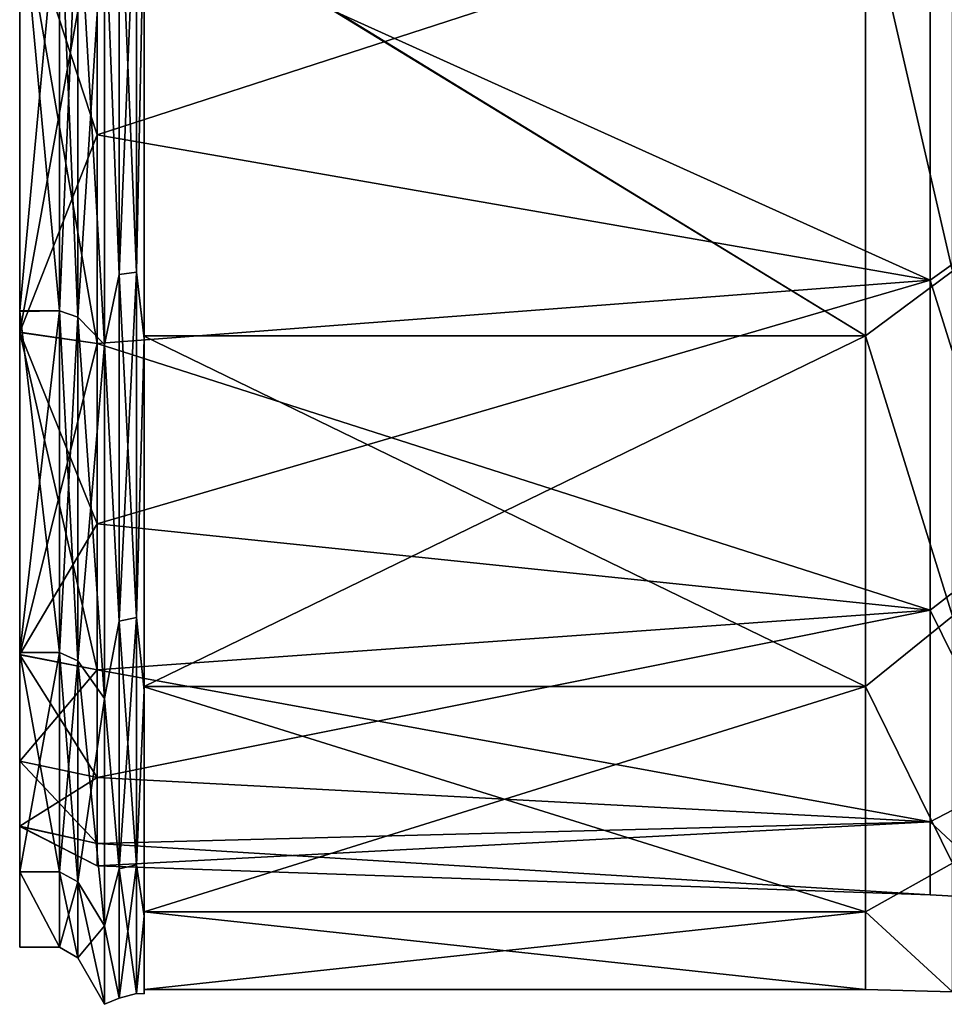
# Model space of a CAD drawing. Extents: x -65 to 0, y -51 to 51.
# Tile 1 of 16: x -65 to -43, y -38 to -15. Entities that reach past the tile are written whole.
import ezdxf

# ---------------------------------------------------------------- set-up
doc = ezdxf.new("R2010")
doc.units = 0
doc.header["$LTSCALE"] = 65.185185
for name, color, linetype in [('10', 7, 'CONTINUOUS'), ('12', 7, 'CONTINUOUS'), ('14', 7, 'CONTINUOUS'), ('15', 7, 'CONTINUOUS'), ('18', 7, 'CONTINUOUS'), ('19', 7, 'CONTINUOUS'), ('20', 7, 'CONTINUOUS'), ('21', 7, 'CONTINUOUS'), ('24', 7, 'CONTINUOUS'), ('25', 7, 'CONTINUOUS'), ('9', 7, 'CONTINUOUS')]:
    doc.layers.add(name, color=color, linetype=linetype)

msp = doc.modelspace()

# ---------------------------------------------------------------- linework, layer by layer
at = {"layer": '10', "linetype": 'CONTINUOUS'}
for points in [[(-45.004, -11.588, -35.665), (-45.004, -22.042, -30.338), (-62.059, -11.612, -35.657), (-45.004, -11.588, -35.665)], [(-45.004, -22.042, 30.338), (-45.004, -11.588, 35.665), (-62.059, -11.593, 35.663), (-45.004, -22.042, 30.338)], [(-62.059, -22.042, 30.338), (-45.004, -22.042, 30.338), (-62.059, -11.593, 35.663), (-62.059, -22.042, 30.338)], [(-62.059, -11.612, -35.657), (-45.004, -22.042, -30.338), (-62.059, -22.054, -30.329), (-62.059, -11.612, -35.657)], [(-45.004, -22.042, -30.338), (-45.004, -30.338, -22.042), (-62.059, -22.054, -30.329), (-45.004, -22.042, -30.338)], [(-45.004, -30.338, 22.042), (-45.004, -22.042, 30.338), (-62.059, -30.336, 22.045), (-45.004, -30.338, 22.042)], [(-62.059, -30.336, 22.045), (-45.004, -22.042, 30.338), (-62.059, -22.042, 30.338), (-62.059, -30.336, 22.045)], [(-62.059, -22.054, -30.329), (-45.004, -30.338, -22.042), (-62.059, -30.345, -22.032), (-62.059, -22.054, -30.329)], [(-62.059, -35.665, 11.585), (-45.004, -30.338, 22.042), (-62.059, -30.336, 22.045), (-62.059, -35.665, 11.585)], [(-45.004, -30.338, -22.042), (-45.004, -35.665, -11.588), (-62.059, -30.345, -22.032), (-45.004, -30.338, -22.042)], [(-45.004, -35.665, 11.588), (-45.004, -30.338, 22.042), (-62.059, -35.665, 11.585), (-45.004, -35.665, 11.588)], [(-62.059, -30.345, -22.032), (-45.004, -35.665, -11.588), (-62.059, -35.664, -11.59), (-62.059, -30.345, -22.032)], [(-62.059, -35.664, -11.59), (-45.004, -35.665, -11.588), (-62.059, -37.5, -0.011), (-62.059, -35.664, -11.59)], [(-45.004, -35.665, -11.588), (-45.004, -37.5), (-62.059, -37.5, -0.011), (-45.004, -35.665, -11.588)], [(-45.004, -37.5), (-45.004, -35.665, 11.588), (-62.059, -35.665, 11.585), (-45.004, -37.5)], [(-62.059, -37.5, -0.011), (-45.004, -37.5), (-62.059, -35.665, 11.585), (-62.059, -37.5, -0.011)]]:
    msp.add_3dface(points, dxfattribs=at)
at = {"layer": '12', "linetype": 'CONTINUOUS'}
for points in [[(-62.059, -22.042, 30.338), (-62.059, -11.593, 35.663), (-62.059, -22.113, 30.41), (-62.059, -22.042, 30.338)], [(-62.059, -22.113, 30.41), (-62.059, -11.593, 35.663), (-62.059, -11.639, 35.753), (-62.059, -22.113, 30.41)], [(-62.059, -11.612, -35.657), (-62.059, -22.054, -30.329), (-62.059, -22.101, -30.419), (-62.059, -11.612, -35.657)], [(-62.059, -11.62, -35.759), (-62.059, -11.612, -35.657), (-62.059, -22.101, -30.419), (-62.059, -11.62, -35.759)], [(-62.059, -30.336, 22.045), (-62.059, -22.042, 30.338), (-62.059, -30.43, 22.086), (-62.059, -30.336, 22.045)], [(-62.059, -30.43, 22.086), (-62.059, -22.042, 30.338), (-62.059, -22.113, 30.41), (-62.059, -30.43, 22.086)], [(-62.059, -22.054, -30.329), (-62.059, -30.345, -22.032), (-62.059, -30.421, -22.098), (-62.059, -22.054, -30.329)], [(-62.059, -22.101, -30.419), (-62.059, -22.054, -30.329), (-62.059, -30.421, -22.098), (-62.059, -22.101, -30.419)], [(-62.059, -35.665, 11.585), (-62.059, -30.336, 22.045), (-62.059, -35.761, 11.616), (-62.059, -35.665, 11.585)], [(-62.059, -35.761, 11.616), (-62.059, -30.336, 22.045), (-62.059, -30.43, 22.086), (-62.059, -35.761, 11.616)], [(-62.059, -30.345, -22.032), (-62.059, -35.664, -11.59), (-62.059, -35.762, -11.611), (-62.059, -30.345, -22.032)], [(-62.059, -30.421, -22.098), (-62.059, -30.345, -22.032), (-62.059, -35.762, -11.611), (-62.059, -30.421, -22.098)], [(-62.059, -35.664, -11.59), (-62.059, -37.5, -0.011), (-62.059, -35.762, -11.611), (-62.059, -35.664, -11.59)], [(-62.059, -37.5, -0.011), (-62.059, -35.665, 11.585), (-62.059, -37.6, 0.011), (-62.059, -37.5, -0.011)], [(-62.059, -37.6, 0.011), (-62.059, -35.665, 11.585), (-62.059, -35.761, 11.616), (-62.059, -37.6, 0.011)], [(-62.059, -35.762, -11.611), (-62.059, -37.5, -0.011), (-62.059, -37.6, 0.011), (-62.059, -35.762, -11.611)]]:
    msp.add_3dface(points, dxfattribs=at)
at = {"layer": '14', "linetype": 'CONTINUOUS'}
for points in [[(-62.238, -20.535, -31.953), (-62.646, -10.732, -36.549), (-62.238, -10.701, -36.444), (-62.238, -20.535, -31.953)], [(-62.646, -10.732, 36.549), (-62.646, -20.594, 32.045), (-62.238, -10.701, 36.444), (-62.646, -10.732, 36.549)], [(-62.238, -10.701, 36.444), (-62.646, -20.594, 32.045), (-62.238, -20.535, 31.953), (-62.238, -10.701, 36.444)], [(-62.059, -11.62, -35.759), (-62.238, -20.535, -31.953), (-62.238, -10.701, -36.444), (-62.059, -11.62, -35.759)], [(-62.059, -11.639, 35.753), (-62.238, -10.701, 36.444), (-62.238, -20.535, 31.953), (-62.059, -11.639, 35.753)], [(-62.646, -10.732, -36.549), (-62.646, -20.594, -32.045), (-62.992, -11.696, -35.997), (-62.646, -10.732, -36.549)], [(-62.646, -20.594, 32.045), (-62.646, -10.732, 36.549), (-62.992, -11.696, 35.997), (-62.646, -20.594, 32.045)], [(-62.646, -20.594, -32.045), (-62.646, -10.732, -36.549), (-62.238, -20.535, -31.953), (-62.646, -20.594, -32.045)], [(-62.059, -11.62, -35.759), (-62.059, -22.101, -30.419), (-62.238, -20.535, -31.953), (-62.059, -11.62, -35.759)], [(-62.059, -22.113, 30.41), (-62.059, -11.639, 35.753), (-62.238, -20.535, 31.953), (-62.059, -22.113, 30.41)], [(-62.992, -11.696, -35.997), (-62.646, -20.594, -32.045), (-62.992, -22.248, -30.621), (-62.992, -11.696, -35.997)], [(-62.992, -22.248, 30.621), (-62.646, -20.594, 32.045), (-62.992, -11.696, 35.997), (-62.992, -22.248, 30.621)], [(-62.646, -20.594, -32.045), (-62.646, -28.788, -24.945), (-62.992, -22.248, -30.621), (-62.646, -20.594, -32.045)], [(-62.646, -28.788, 24.945), (-62.646, -20.594, 32.045), (-62.992, -22.248, 30.621), (-62.646, -28.788, 24.945)], [(-62.238, -28.706, -24.874), (-62.646, -20.594, -32.045), (-62.238, -20.535, -31.953), (-62.238, -28.706, -24.874)], [(-62.646, -20.594, 32.045), (-62.646, -28.788, 24.945), (-62.238, -20.535, 31.953), (-62.646, -20.594, 32.045)], [(-62.238, -20.535, 31.953), (-62.646, -28.788, 24.945), (-62.238, -28.706, 24.874), (-62.238, -20.535, 31.953)], [(-62.646, -28.788, -24.945), (-62.646, -20.594, -32.045), (-62.238, -28.706, -24.874), (-62.646, -28.788, -24.945)], [(-62.059, -22.101, -30.419), (-62.238, -28.706, -24.874), (-62.238, -20.535, -31.953), (-62.059, -22.101, -30.419)], [(-62.059, -22.113, 30.41), (-62.238, -20.535, 31.953), (-62.238, -28.706, 24.874), (-62.059, -22.113, 30.41)], [(-62.059, -22.101, -30.419), (-62.059, -30.421, -22.098), (-62.238, -28.706, -24.874), (-62.059, -22.101, -30.419)], [(-62.059, -30.43, 22.086), (-62.059, -22.113, 30.41), (-62.238, -28.706, 24.874), (-62.059, -30.43, 22.086)], [(-62.992, -22.248, -30.621), (-62.646, -28.788, -24.945), (-62.992, -30.621, -22.248), (-62.992, -22.248, -30.621)], [(-62.992, -30.621, 22.248), (-62.646, -28.788, 24.945), (-62.992, -22.248, 30.621), (-62.992, -30.621, 22.248)], [(-62.646, -28.788, -24.945), (-62.646, -34.65, -15.824), (-62.992, -30.621, -22.248), (-62.646, -28.788, -24.945)], [(-62.646, -34.65, 15.824), (-62.646, -28.788, 24.945), (-62.992, -30.621, 22.248), (-62.646, -34.65, 15.824)], [(-62.238, -34.551, -15.779), (-62.646, -28.788, -24.945), (-62.238, -28.706, -24.874), (-62.238, -34.551, -15.779)], [(-62.646, -28.788, 24.945), (-62.646, -34.65, 15.824), (-62.238, -28.706, 24.874), (-62.646, -28.788, 24.945)], [(-62.238, -28.706, 24.874), (-62.646, -34.65, 15.824), (-62.238, -34.551, 15.779), (-62.238, -28.706, 24.874)], [(-62.646, -34.65, -15.824), (-62.646, -28.788, -24.945), (-62.238, -34.551, -15.779), (-62.646, -34.65, -15.824)], [(-62.059, -30.421, -22.098), (-62.238, -34.551, -15.779), (-62.238, -28.706, -24.874), (-62.059, -30.421, -22.098)], [(-62.059, -30.43, 22.086), (-62.238, -28.706, 24.874), (-62.238, -34.551, 15.779), (-62.059, -30.43, 22.086)], [(-62.059, -30.421, -22.098), (-62.059, -35.762, -11.611), (-62.238, -34.551, -15.779), (-62.059, -30.421, -22.098)], [(-62.059, -35.761, 11.616), (-62.059, -30.43, 22.086), (-62.238, -34.551, 15.779), (-62.059, -35.761, 11.616)], [(-62.992, -30.621, -22.248), (-62.646, -34.65, -15.824), (-62.992, -35.997, -11.696), (-62.992, -30.621, -22.248)], [(-62.992, -35.997, 11.696), (-62.646, -34.65, 15.824), (-62.992, -30.621, 22.248), (-62.992, -35.997, 11.696)], [(-62.646, -34.65, -15.824), (-62.646, -37.705, -5.421), (-62.992, -35.997, -11.696), (-62.646, -34.65, -15.824)], [(-62.646, -37.705, 5.421), (-62.646, -34.65, 15.824), (-62.992, -35.997, 11.696), (-62.646, -37.705, 5.421)], [(-62.238, -37.596, -5.406), (-62.646, -34.65, -15.824), (-62.238, -34.551, -15.779), (-62.238, -37.596, -5.406)], [(-62.646, -34.65, 15.824), (-62.646, -37.705, 5.421), (-62.238, -34.551, 15.779), (-62.646, -34.65, 15.824)], [(-62.238, -34.551, 15.779), (-62.646, -37.705, 5.421), (-62.238, -37.596, 5.406), (-62.238, -34.551, 15.779)], [(-62.646, -37.705, -5.421), (-62.646, -34.65, -15.824), (-62.238, -37.596, -5.406), (-62.646, -37.705, -5.421)], [(-62.059, -35.762, -11.611), (-62.238, -37.596, -5.406), (-62.238, -34.551, -15.779), (-62.059, -35.762, -11.611)], [(-62.059, -35.761, 11.616), (-62.238, -34.551, 15.779), (-62.238, -37.596, 5.406), (-62.059, -35.761, 11.616)], [(-62.059, -37.6, 0.011), (-62.059, -35.761, 11.616), (-62.238, -37.596, 5.406), (-62.059, -37.6, 0.011)], [(-62.059, -35.762, -11.611), (-62.059, -37.6, 0.011), (-62.238, -37.596, -5.406), (-62.059, -35.762, -11.611)], [(-62.992, -35.997, -11.696), (-62.646, -37.705, -5.421), (-62.992, -37.85), (-62.992, -35.997, -11.696)], [(-62.992, -37.85), (-62.646, -37.705, 5.421), (-62.992, -35.997, 11.696), (-62.992, -37.85)], [(-62.646, -37.705, -5.421), (-62.646, -37.705, 5.421), (-62.992, -37.85), (-62.646, -37.705, -5.421)], [(-62.646, -37.705, 5.421), (-62.646, -37.705, -5.421), (-62.238, -37.596, 5.406), (-62.646, -37.705, 5.421)], [(-62.238, -37.596, 5.406), (-62.646, -37.705, -5.421), (-62.238, -37.596, -5.406), (-62.238, -37.596, 5.406)], [(-62.059, -37.6, 0.011), (-62.238, -37.596, 5.406), (-62.238, -37.596, -5.406), (-62.059, -37.6, 0.011)]]:
    msp.add_3dface(points, dxfattribs=at)
at = {"layer": '15', "linetype": 'CONTINUOUS'}
for points in [[(-62.992, -11.696, -35.997), (-62.992, -22.248, -30.621), (-63.627, -11.356, -34.951), (-62.992, -11.696, -35.997)], [(-63.627, -11.356, -34.951), (-62.992, -22.248, -30.621), (-63.627, -21.601, -29.731), (-63.627, -11.356, -34.951)], [(-63.627, -21.601, 29.731), (-62.992, -11.696, 35.997), (-63.627, -11.356, 34.951), (-63.627, -21.601, 29.731)], [(-62.992, -22.248, 30.621), (-62.992, -11.696, 35.997), (-63.627, -21.601, 29.731), (-62.992, -22.248, 30.621)], [(-62.992, -22.248, -30.621), (-62.992, -30.621, -22.248), (-63.627, -21.601, -29.731), (-62.992, -22.248, -30.621)], [(-63.627, -21.601, -29.731), (-62.992, -30.621, -22.248), (-63.627, -29.731, -21.601), (-63.627, -21.601, -29.731)], [(-63.627, -29.731, 21.601), (-62.992, -22.248, 30.621), (-63.627, -21.601, 29.731), (-63.627, -29.731, 21.601)], [(-62.992, -30.621, 22.248), (-62.992, -22.248, 30.621), (-63.627, -29.731, 21.601), (-62.992, -30.621, 22.248)], [(-62.992, -30.621, -22.248), (-62.992, -35.997, -11.696), (-63.627, -29.731, -21.601), (-62.992, -30.621, -22.248)], [(-63.627, -29.731, -21.601), (-62.992, -35.997, -11.696), (-63.627, -34.951, -11.356), (-63.627, -29.731, -21.601)], [(-63.627, -34.951, 11.356), (-62.992, -30.621, 22.248), (-63.627, -29.731, 21.601), (-63.627, -34.951, 11.356)], [(-62.992, -35.997, 11.696), (-62.992, -30.621, 22.248), (-63.627, -34.951, 11.356), (-62.992, -35.997, 11.696)], [(-62.992, -35.997, -11.696), (-62.992, -37.85), (-63.627, -34.951, -11.356), (-62.992, -35.997, -11.696)], [(-63.627, -34.951, -11.356), (-62.992, -37.85), (-63.627, -36.75), (-63.627, -34.951, -11.356)], [(-63.627, -36.75), (-62.992, -35.997, 11.696), (-63.627, -34.951, 11.356), (-63.627, -36.75)], [(-62.992, -37.85), (-62.992, -35.997, 11.696), (-63.627, -36.75), (-62.992, -37.85)]]:
    msp.add_3dface(points, dxfattribs=at)
at = {"layer": '18', "linetype": 'CONTINUOUS'}
for points in [[(-63.627, -11.356, -34.951), (-63.627, -21.601, -29.731), (-64.06, -11.279, -34.714), (-63.627, -11.356, -34.951)], [(-64.06, -11.279, -34.714), (-63.627, -21.601, -29.731), (-64.06, -21.454, -29.529), (-64.06, -11.279, -34.714)], [(-64.06, -21.454, 29.529), (-63.627, -11.356, 34.951), (-64.06, -11.279, 34.714), (-64.06, -21.454, 29.529)], [(-63.627, -21.601, 29.731), (-63.627, -11.356, 34.951), (-64.06, -21.454, 29.529), (-63.627, -21.601, 29.731)], [(-63.627, -21.601, -29.731), (-63.627, -29.731, -21.601), (-64.06, -21.454, -29.529), (-63.627, -21.601, -29.731)], [(-64.06, -21.454, -29.529), (-63.627, -29.731, -21.601), (-64.06, -29.529, -21.454), (-64.06, -21.454, -29.529)], [(-64.06, -29.529, 21.454), (-63.627, -21.601, 29.731), (-64.06, -21.454, 29.529), (-64.06, -29.529, 21.454)], [(-63.627, -29.731, 21.601), (-63.627, -21.601, 29.731), (-64.06, -29.529, 21.454), (-63.627, -29.731, 21.601)], [(-63.627, -29.731, -21.601), (-63.627, -34.951, -11.356), (-64.06, -29.529, -21.454), (-63.627, -29.731, -21.601)], [(-64.06, -29.529, -21.454), (-63.627, -34.951, -11.356), (-64.06, -34.714, -11.279), (-64.06, -29.529, -21.454)], [(-64.06, -34.714, 11.279), (-63.627, -29.731, 21.601), (-64.06, -29.529, 21.454), (-64.06, -34.714, 11.279)], [(-63.627, -34.951, 11.356), (-63.627, -29.731, 21.601), (-64.06, -34.714, 11.279), (-63.627, -34.951, 11.356)], [(-63.627, -34.951, -11.356), (-63.627, -36.75), (-64.06, -34.714, -11.279), (-63.627, -34.951, -11.356)], [(-64.06, -34.714, -11.279), (-63.627, -36.75), (-64.06, -36.5), (-64.06, -34.714, -11.279)], [(-64.06, -36.5), (-63.627, -34.951, 11.356), (-64.06, -34.714, 11.279), (-64.06, -36.5)], [(-63.627, -36.75), (-63.627, -34.951, 11.356), (-64.06, -36.5), (-63.627, -36.75)]]:
    msp.add_3dface(points, dxfattribs=at)
at = {"layer": '19', "linetype": 'CONTINUOUS'}
for points in [[(-64.06, -11.279, -34.714), (-64.06, -21.454, -29.529), (-65, -11.3, -34.706), (-64.06, -11.279, -34.714)], [(-64.06, -21.454, 29.529), (-64.06, -11.279, 34.714), (-65, -21.452, 29.531), (-64.06, -21.454, 29.529)], [(-65, -21.452, 29.531), (-64.06, -11.279, 34.714), (-65, -11.282, 34.712), (-65, -21.452, 29.531)], [(-65, -11.3, -34.706), (-64.06, -21.454, -29.529), (-65, -21.464, -29.522), (-65, -11.3, -34.706)], [(-65, -29.528, 21.456), (-64.06, -21.454, 29.529), (-65, -21.452, 29.531), (-65, -29.528, 21.456)], [(-64.06, -21.454, -29.529), (-64.06, -29.529, -21.454), (-65, -21.464, -29.522), (-64.06, -21.454, -29.529)], [(-64.06, -29.529, 21.454), (-64.06, -21.454, 29.529), (-65, -29.528, 21.456), (-64.06, -29.529, 21.454)], [(-65, -21.464, -29.522), (-64.06, -29.529, -21.454), (-65, -29.537, -21.443), (-65, -21.464, -29.522)], [(-65, -34.714, 11.276), (-64.06, -29.529, 21.454), (-65, -29.528, 21.456), (-65, -34.714, 11.276)], [(-64.06, -29.529, -21.454), (-64.06, -34.714, -11.279), (-65, -29.537, -21.443), (-64.06, -29.529, -21.454)], [(-64.06, -34.714, 11.279), (-64.06, -29.529, 21.454), (-65, -34.714, 11.276), (-64.06, -34.714, 11.279)], [(-65, -29.537, -21.443), (-64.06, -34.714, -11.279), (-65, -34.714, -11.279), (-65, -29.537, -21.443)], [(-64.06, -34.714, -11.279), (-64.06, -36.5), (-65, -34.714, -11.279), (-64.06, -34.714, -11.279)], [(-64.06, -36.5), (-64.06, -34.714, 11.279), (-65, -34.714, 11.276), (-64.06, -36.5)], [(-65, -34.714, -11.279), (-64.06, -36.5), (-65, -36.5, -0.01), (-65, -34.714, -11.279)], [(-65, -36.5, -0.01), (-64.06, -36.5), (-65, -34.714, 11.276), (-65, -36.5, -0.01)]]:
    msp.add_3dface(points, dxfattribs=at)
at = {"layer": '20', "linetype": 'CONTINUOUS'}
for points in [[(-65, -21.452, 29.531), (-65, -11.282, 34.712), (-65, -11.701, 32.093), (-65, -21.452, 29.531)], [(-65, -11.3, -34.706), (-65, -21.464, -29.522), (-65, -11.683, -32.099), (-65, -11.3, -34.706)], [(-65, -11.683, -32.099), (-65, -21.464, -29.522), (-65, -21.957, -26.167), (-65, -11.683, -32.099)], [(-65, -21.968, 26.158), (-65, -21.452, 29.531), (-65, -11.701, 32.093), (-65, -21.968, 26.158)], [(-65, -29.528, 21.456), (-65, -21.452, 29.531), (-65, -21.968, 26.158), (-65, -29.528, 21.456)], [(-65, -21.464, -29.522), (-65, -29.537, -21.443), (-65, -21.957, -26.167), (-65, -21.464, -29.522)], [(-65, -21.957, -26.167), (-65, -29.537, -21.443), (-65, -29.58, -17.085), (-65, -21.957, -26.167)], [(-65, -29.588, 17.071), (-65, -29.528, 21.456), (-65, -21.968, 26.158), (-65, -29.588, 17.071)], [(-65, -34.714, 11.276), (-65, -29.528, 21.456), (-65, -29.588, 17.071), (-65, -34.714, 11.276)], [(-65, -29.537, -21.443), (-65, -34.714, -11.279), (-65, -29.58, -17.085), (-65, -29.537, -21.443)], [(-65, -29.58, -17.085), (-65, -34.714, -11.279), (-65, -32.099, -11.684), (-65, -29.58, -17.085)], [(-65, -33.64, 5.932), (-65, -34.714, 11.276), (-65, -29.588, 17.071), (-65, -33.64, 5.932)], [(-65, -32.099, -11.684), (-65, -34.714, -11.279), (-65, -33.642, -5.925), (-65, -32.099, -11.684)], [(-65, -36.5, -0.01), (-65, -34.714, 11.276), (-65, -33.64, 5.932), (-65, -36.5, -0.01)], [(-65, -33.642, -5.925), (-65, -36.5, -0.01), (-65, -33.64, 5.932), (-65, -33.642, -5.925)], [(-65, -34.714, -11.279), (-65, -36.5, -0.01), (-65, -33.642, -5.925), (-65, -34.714, -11.279)]]:
    msp.add_3dface(points, dxfattribs=at)
at = {"layer": '21', "linetype": 'CONTINUOUS'}
for points in [[(-65, -11.683, -32.099), (-65, -21.957, -26.167), (-63.172, -11.825, -32.49), (-65, -11.683, -32.099)], [(-65, -21.968, 26.158), (-65, -11.701, 32.093), (-63.172, -22.224, 26.486), (-65, -21.968, 26.158)], [(-63.172, -22.224, 26.486), (-65, -11.701, 32.093), (-63.172, -17.288, 29.943), (-63.172, -22.224, 26.486)], [(-63.172, -17.288, 29.943), (-65, -11.701, 32.093), (-63.172, -11.825, 32.49), (-63.172, -17.288, 29.943)], [(-63.172, -11.825, -32.49), (-65, -21.957, -26.167), (-63.172, -17.288, -29.943), (-63.172, -11.825, -32.49)], [(-63.172, -17.288, -29.943), (-65, -21.957, -26.167), (-63.172, -22.224, -26.486), (-63.172, -17.288, -29.943)], [(-65, -21.957, -26.167), (-65, -29.58, -17.085), (-63.172, -22.224, -26.486), (-65, -21.957, -26.167)], [(-65, -29.588, 17.071), (-65, -21.968, 26.158), (-63.172, -29.943, 17.288), (-65, -29.588, 17.071)], [(-63.172, -29.943, 17.288), (-65, -21.968, 26.158), (-63.172, -26.486, 22.224), (-63.172, -29.943, 17.288)], [(-63.172, -26.486, 22.224), (-65, -21.968, 26.158), (-63.172, -22.224, 26.486), (-63.172, -26.486, 22.224)], [(-63.172, -22.224, -26.486), (-65, -29.58, -17.085), (-63.172, -26.486, -22.224), (-63.172, -22.224, -26.486)], [(-63.172, -26.486, -22.224), (-65, -29.58, -17.085), (-63.172, -29.943, -17.288), (-63.172, -26.486, -22.224)], [(-65, -29.58, -17.085), (-65, -32.099, -11.684), (-63.172, -29.943, -17.288), (-65, -29.58, -17.085)], [(-65, -33.64, 5.932), (-65, -29.588, 17.071), (-63.172, -32.49, 11.825), (-65, -33.64, 5.932)], [(-63.172, -32.49, 11.825), (-65, -29.588, 17.071), (-63.172, -29.943, 17.288), (-63.172, -32.49, 11.825)], [(-63.172, -29.943, -17.288), (-65, -32.099, -11.684), (-63.172, -32.49, -11.825), (-63.172, -29.943, -17.288)], [(-65, -32.099, -11.684), (-65, -33.642, -5.925), (-63.172, -34.05, -6.004), (-65, -32.099, -11.684)], [(-63.172, -32.49, -11.825), (-65, -32.099, -11.684), (-63.172, -34.05, -6.004), (-63.172, -32.49, -11.825)], [(-63.172, -34.05, 6.004), (-65, -33.64, 5.932), (-63.172, -32.49, 11.825), (-63.172, -34.05, 6.004)], [(-65, -33.642, -5.925), (-65, -33.64, 5.932), (-63.172, -34.575), (-65, -33.642, -5.925)], [(-63.172, -34.575), (-65, -33.64, 5.932), (-63.172, -34.05, 6.004), (-63.172, -34.575)], [(-63.172, -34.05, -6.004), (-65, -33.642, -5.925), (-63.172, -34.575), (-63.172, -34.05, -6.004)]]:
    msp.add_3dface(points, dxfattribs=at)
at = {"layer": '24', "linetype": 'CONTINUOUS'}
for points in [[(-63.172, -11.825, -32.49), (-63.172, -17.288, -29.943), (-43.473, -10.897, -33.537), (-63.172, -11.825, -32.49)], [(-43.473, -10.897, -33.537), (-63.172, -17.288, -29.943), (-43.473, -20.727, -28.528), (-43.473, -10.897, -33.537)], [(-43.473, -20.727, 28.528), (-63.172, -11.825, 32.49), (-43.473, -10.897, 33.537), (-43.473, -20.727, 28.528)], [(-63.172, -17.288, 29.943), (-63.172, -11.825, 32.49), (-43.473, -20.727, 28.528), (-63.172, -17.288, 29.943)], [(-63.172, -17.288, -29.943), (-63.172, -22.224, -26.486), (-43.473, -20.727, -28.528), (-63.172, -17.288, -29.943)], [(-63.172, -22.224, 26.486), (-63.172, -17.288, 29.943), (-43.473, -20.727, 28.528), (-63.172, -22.224, 26.486)], [(-63.172, -22.224, -26.486), (-63.172, -26.486, -22.224), (-43.473, -20.727, -28.528), (-63.172, -22.224, -26.486)], [(-43.473, -20.727, -28.528), (-63.172, -26.486, -22.224), (-43.473, -28.528, -20.727), (-43.473, -20.727, -28.528)], [(-43.473, -28.528, 20.727), (-63.172, -22.224, 26.486), (-43.473, -20.727, 28.528), (-43.473, -28.528, 20.727)], [(-63.172, -26.486, 22.224), (-63.172, -22.224, 26.486), (-43.473, -28.528, 20.727), (-63.172, -26.486, 22.224)], [(-63.172, -26.486, -22.224), (-63.172, -29.943, -17.288), (-43.473, -28.528, -20.727), (-63.172, -26.486, -22.224)], [(-63.172, -29.943, 17.288), (-63.172, -26.486, 22.224), (-43.473, -28.528, 20.727), (-63.172, -29.943, 17.288)], [(-63.172, -29.943, -17.288), (-63.172, -32.49, -11.825), (-43.473, -28.528, -20.727), (-63.172, -29.943, -17.288)], [(-43.473, -28.528, -20.727), (-63.172, -32.49, -11.825), (-43.473, -33.537, -10.897), (-43.473, -28.528, -20.727)], [(-43.473, -33.537, 10.897), (-63.172, -29.943, 17.288), (-43.473, -28.528, 20.727), (-43.473, -33.537, 10.897)], [(-63.172, -32.49, 11.825), (-63.172, -29.943, 17.288), (-43.473, -33.537, 10.897), (-63.172, -32.49, 11.825)], [(-63.172, -32.49, -11.825), (-63.172, -34.05, -6.004), (-43.473, -33.537, -10.897), (-63.172, -32.49, -11.825)], [(-63.172, -34.05, 6.004), (-63.172, -32.49, 11.825), (-43.473, -33.537, 10.897), (-63.172, -34.05, 6.004)], [(-63.172, -34.05, -6.004), (-63.172, -34.575), (-43.473, -33.537, -10.897), (-63.172, -34.05, -6.004)], [(-43.473, -33.537, -10.897), (-63.172, -34.575), (-43.473, -35.263), (-43.473, -33.537, -10.897)], [(-43.473, -35.263), (-63.172, -34.05, 6.004), (-43.473, -33.537, 10.897), (-43.473, -35.263)], [(-63.172, -34.575), (-63.172, -34.05, 6.004), (-43.473, -35.263), (-63.172, -34.575)]]:
    msp.add_3dface(points, dxfattribs=at)
at = {"layer": '25', "linetype": 'CONTINUOUS'}
for points in [[(-41.511, -10.069, -34.291), (-43.473, -10.897, -33.537), (-41.511, -19.322, -30.066), (-41.511, -10.069, -34.291)], [(-41.511, -19.322, 30.066), (-43.473, -10.897, 33.537), (-41.511, -10.069, 34.291), (-41.511, -19.322, 30.066)], [(-43.473, -10.897, -33.537), (-43.473, -20.727, -28.528), (-41.511, -19.322, -30.066), (-43.473, -10.897, -33.537)], [(-43.473, -20.727, 28.528), (-43.473, -10.897, 33.537), (-41.511, -19.322, 30.066), (-43.473, -20.727, 28.528)], [(-41.511, -19.322, -30.066), (-43.473, -20.727, -28.528), (-41.511, -27.01, -23.404), (-41.511, -19.322, -30.066)], [(-41.511, -27.01, 23.404), (-43.473, -20.727, 28.528), (-41.511, -19.322, 30.066), (-41.511, -27.01, 23.404)], [(-43.473, -20.727, -28.528), (-43.473, -28.528, -20.727), (-41.511, -27.01, -23.404), (-43.473, -20.727, -28.528)], [(-43.473, -28.528, 20.727), (-43.473, -20.727, 28.528), (-41.511, -27.01, 23.404), (-43.473, -28.528, 20.727)], [(-41.511, -27.01, -23.404), (-43.473, -28.528, -20.727), (-41.511, -32.509, -14.847), (-41.511, -27.01, -23.404)], [(-41.511, -32.509, 14.847), (-43.473, -28.528, 20.727), (-41.511, -27.01, 23.404), (-41.511, -32.509, 14.847)], [(-43.473, -28.528, -20.727), (-43.473, -33.537, -10.897), (-41.511, -32.509, -14.847), (-43.473, -28.528, -20.727)], [(-43.473, -33.537, 10.897), (-43.473, -28.528, 20.727), (-41.511, -32.509, 14.847), (-43.473, -33.537, 10.897)], [(-41.511, -32.509, -14.847), (-43.473, -33.537, -10.897), (-41.511, -35.375, -5.086), (-41.511, -32.509, -14.847)], [(-41.511, -35.375, 5.086), (-43.473, -33.537, 10.897), (-41.511, -32.509, 14.847), (-41.511, -35.375, 5.086)], [(-43.473, -33.537, -10.897), (-43.473, -35.263), (-41.511, -35.375, -5.086), (-43.473, -33.537, -10.897)], [(-43.473, -35.263), (-43.473, -33.537, 10.897), (-41.511, -35.375, 5.086), (-43.473, -35.263)], [(-41.511, -35.375, -5.086), (-43.473, -35.263), (-41.511, -35.375, 5.086), (-41.511, -35.375, -5.086)]]:
    msp.add_3dface(points, dxfattribs=at)
at = {"layer": '9', "linetype": 'CONTINUOUS'}
for points in [[(-42.948, -20.513, -31.919), (-45.004, -11.588, -35.665), (-42.948, -10.69, -36.406), (-42.948, -20.513, -31.919)], [(-42.948, -10.69, 36.406), (-45.004, -11.588, 35.665), (-42.948, -20.513, 31.919), (-42.948, -10.69, 36.406)], [(-45.004, -22.042, -30.338), (-45.004, -11.588, -35.665), (-42.948, -20.513, -31.919), (-45.004, -22.042, -30.338)], [(-45.004, -11.588, 35.665), (-45.004, -22.042, 30.338), (-42.948, -20.513, 31.919), (-45.004, -11.588, 35.665)], [(-42.948, -28.675, -24.847), (-45.004, -22.042, -30.338), (-42.948, -20.513, -31.919), (-42.948, -28.675, -24.847)], [(-42.948, -20.513, 31.919), (-45.004, -22.042, 30.338), (-42.948, -28.675, 24.847), (-42.948, -20.513, 31.919)], [(-45.004, -30.338, -22.042), (-45.004, -22.042, -30.338), (-42.948, -28.675, -24.847), (-45.004, -30.338, -22.042)], [(-45.004, -22.042, 30.338), (-45.004, -30.338, 22.042), (-42.948, -28.675, 24.847), (-45.004, -22.042, 30.338)], [(-42.948, -34.514, -15.762), (-45.004, -30.338, -22.042), (-42.948, -28.675, -24.847), (-42.948, -34.514, -15.762)], [(-42.948, -28.675, 24.847), (-45.004, -30.338, 22.042), (-42.948, -34.514, 15.762), (-42.948, -28.675, 24.847)], [(-45.004, -35.665, -11.588), (-45.004, -30.338, -22.042), (-42.948, -34.514, -15.762), (-45.004, -35.665, -11.588)], [(-45.004, -30.338, 22.042), (-45.004, -35.665, 11.588), (-42.948, -34.514, 15.762), (-45.004, -30.338, 22.042)], [(-42.948, -37.556, -5.4), (-45.004, -35.665, -11.588), (-42.948, -34.514, -15.762), (-42.948, -37.556, -5.4)], [(-42.948, -34.514, 15.762), (-45.004, -35.665, 11.588), (-42.948, -37.556, 5.4), (-42.948, -34.514, 15.762)], [(-45.004, -37.5), (-45.004, -35.665, -11.588), (-42.948, -37.556, -5.4), (-45.004, -37.5)], [(-45.004, -35.665, 11.588), (-45.004, -37.5), (-42.948, -37.556, 5.4), (-45.004, -35.665, 11.588)], [(-42.948, -37.556, 5.4), (-45.004, -37.5), (-42.948, -37.556, -5.4), (-42.948, -37.556, 5.4)]]:
    msp.add_3dface(points, dxfattribs=at)

doc.saveas('drawing.dxf')
